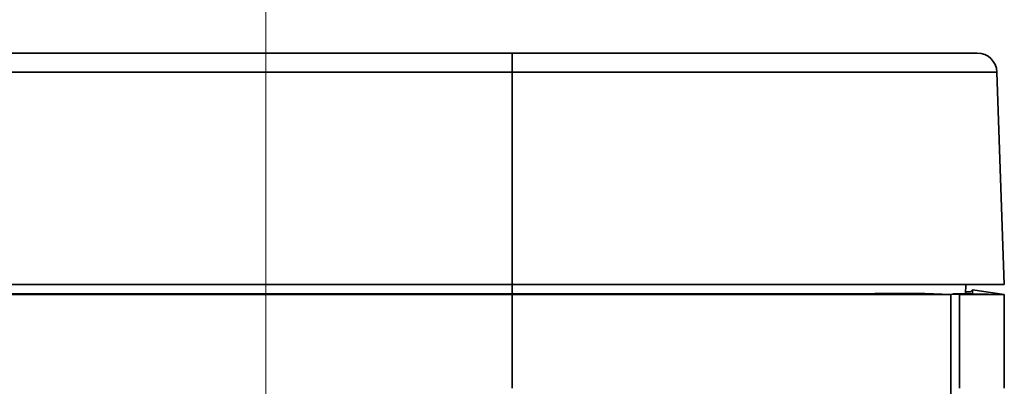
# Model space of a CAD drawing. Header units: millimetres. Extents: x 0 to 1118, y 0 to 864.
# Tile 246 of 250: x 1042.71 to 1055.21, y 500.62 to 505.27. Entities that reach past the tile are written whole.
import ezdxf

# ---------------------------------------------------------------- set-up
doc = ezdxf.new("R2010")
doc.units = ezdxf.units.MM
doc.styles.add('SLDTEXTSTYLE0', font='TXT', dxfattribs={"width": 0.605})
doc.dimstyles.new('SLDDIMSTYLE3', dxfattribs={"dimtxt": 4.233333, "dimasz": 4.572, "dimexe": 0, "dimexo": 0.0625, "dimgap": 1.058333, "dimtad": 0, "dimtih": 1, "dimtoh": 1, "dimdec": 1, "dimlfac": 4, "dimrnd": 1e-09, "dimzin": 4, "dimdsep": 46, "dimtxsty": 'SLDTEXTSTYLE0', "dimsah": 1, "dimcen": 0.09, "dimadec": 0, "dimazin": 1, "dimtfac": 1, "dimtofl": 0, "dimtmove": 0, "dimatfit": 3, "dimfxl": 1, "dimfrac": 2, "dimtolj": 1, "dimtzin": 12, "dimarcsym": 0})

# ---------------------------------------------------------------- blocks, each defined once
blk = doc.blocks.new('_D_28')
at = {"color": 7, "linetype": 'Continuous', "lineweight": 0}
for p, q in [((1025.311, 520.499), (1023.856, 520.499)), ((1023.856, 520.499), (1023.856, 514.002)), ((1033.396, 520.499), (1034.851, 520.499)), ((1034.851, 520.499), (1034.851, 514.002)), ((989.587, 498.624), (989.587, 518.851)), ((1045.837, 498.624), (1045.837, 518.851)), ((989.587, 517.25), (998.149, 517.25)), ((1045.837, 517.25), (1037.275, 517.25)), ((1023.856, 514.002), (1025.311, 514.002)), ((1034.851, 514.002), (1033.396, 514.002))]:
    blk.add_line(p, q, dxfattribs=at)
at = {"color": 7, "linetype": 'Continuous', "lineweight": 18}
for points in [[(989.587, 517.25), (994.159, 516.488), (994.159, 518.012)], [(1045.837, 517.25), (1041.265, 518.012), (1041.265, 516.488)]]:
    blk.add_solid(points, dxfattribs=at)
at = {"color": 7, "linetype": 'Continuous', "lineweight": 18, "char_height": 4.2333, "attachment_point": 1, "style": 'SLDTEXTSTYLE0'}
for s, insert in [('2X', (999.118, 519.459)), ('225.0', (1007.849, 519.459)), ('8.9', (1025.311, 519.459))]:
    blk.add_mtext(s, dxfattribs=dict(at, insert=insert))

msp = doc.modelspace()

# ---------------------------------------------------------------- linework, layer by layer
at = {"color": 7, "linetype": 'Continuous', "lineweight": 35}
for p, q in [((930.212, 504.849), (1048.962, 504.849)), ((1048.962, 504.849), (1048.962, 504.608)), ((1048.962, 504.849), (1054.868, 504.849)), ((1048.962, 504.608), (930.212, 504.608)), ((1048.962, 501.912), (1048.962, 504.608)), ((1055.118, 504.608), (1048.962, 504.608)), ((1055.118, 504.608), (1055.212, 501.912)), ((930.212, 501.912), (1048.962, 501.912)), ((1048.962, 501.794), (930.212, 501.794)), ((1048.962, 501.912), (1055.212, 501.912)), ((1048.962, 501.794), (1048.962, 501.912)), ((1048.962, 501.787), (1048.962, 501.794)), ((1054.533, 501.787), (1054.202, 501.801)), ((1054.72, 501.794), (1054.724, 501.912)), ((1054.808, 501.844), (1054.784, 501.821)), ((1054.808, 501.844), (1054.808, 501.794)), ((1054.808, 501.844), (1055.212, 501.787)), ((1055.212, 501.787), (1054.812, 501.794)), ((930.212, 501.787), (1048.962, 501.787)), ((1048.962, 500.598), (1048.962, 501.787)), ((1054.406, 501.792), (1054.643, 501.787)), ((1054.533, 501.787), (1054.533, 445.849)), ((1054.643, 500.598), (1054.643, 501.787)), ((1055.212, 501.787), (1055.212, 500.598))]:
    msp.add_line(p, q, dxfattribs=at)
msp.add_arc((1054.868, 504.599), 0.25, 2, 90, dxfattribs=at)
for points, knots in [([(1054.202, 501.801), (1054.112, 501.8), (1053.868, 501.798), (1053.35, 501.797), (1052.635, 501.795), (1051.811, 501.795), (1050.908, 501.794), (1049.949, 501.794), (1049.291, 501.794), (1048.962, 501.794)], [0, 0, 0, 0, 0.088316, 0.240263, 0.392211, 0.544158, 0.696105, 0.848053, 1, 1, 1, 1]), ([(1054.812, 501.794), (1054.803, 501.794), (1054.782, 501.794), (1054.693, 501.794), (1054.575, 501.794), (1054.559, 501.794)], [0, 0, 0, 0, 0.394384, 0.916051, 1, 1, 1, 1]), ([(1054.721, 501.822), (1054.726, 501.822), (1054.744, 501.821), (1054.766, 501.82), (1054.781, 501.82), (1054.783, 501.821), (1054.784, 501.821)], [0, 0, 0, 0, 0.142692, 0.471924, 0.800809, 1, 1, 1, 1])]:
    msp.add_open_spline(points, degree=3, knots=knots, dxfattribs=at)
for points in [[(1048.962, 501.787), (1049.249, 501.787), (1049.822, 501.787), (1050.665, 501.787), (1051.476, 501.787), (1052.24, 501.787), (1052.942, 501.787), (1053.567, 501.787), (1054.113, 501.787), (1054.393, 501.787), (1054.533, 501.787)], [(1054.643, 501.787), (1054.808, 501.787), (1055.138, 501.787), (1055.188, 501.787), (1055.212, 501.787)]]:
    msp.add_open_spline(points, degree=3, dxfattribs=at)

# ---------------------------------------------------------------- dimensions: what is measured, and where the dimension line sits
at = {"color": 7, "linetype": 'Continuous', "lineweight": 18}
dim = msp.add_linear_dim(base=(1045.837, 517.25), p1=(989.587, 497.024), p2=(1045.837, 497.024), text='2X <>', dimstyle='SLDDIMSTYLE3', dxfattribs=at)
dim.commit()
dim.dimension.update_dxf_attribs({"geometry": '_D_28', "text_midpoint": (1017.712, 517.25), "dimtype": 160})

doc.saveas('drawing.dxf')
